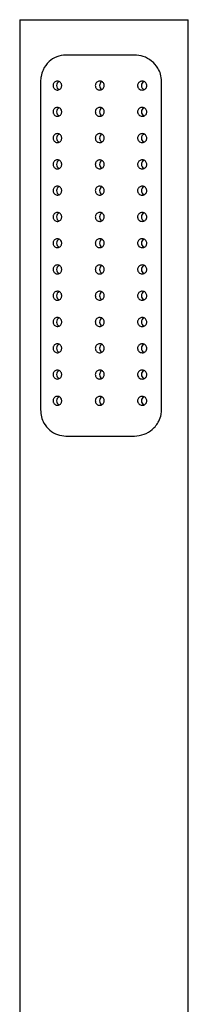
# Model space of a CAD drawing. Header units: millimetres. Extents: x 4076.03 to 4076.346, y 3232.017 to 3232.93.
# Tile 3 of 3: x 4076.08 to 4076.112, y 3232.743 to 3232.93. Entities that reach past the tile are written whole.
import ezdxf

# ---------------------------------------------------------------- set-up
doc = ezdxf.new("R2010")
doc.units = ezdxf.units.MM
doc.layers.add('SANINDUSA', color=3, linetype='Continuous')

msp = doc.modelspace()

# ---------------------------------------------------------------- linework, layer by layer
at = {"layer": 'SANINDUSA', "lineweight": -2}
for p, q in [((4076.080280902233, 3232.930200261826), (4076.112261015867, 3232.930200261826)), ((4076.112261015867, 3232.930200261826), (4076.112280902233, 3232.930200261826)), ((4076.102044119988, 3232.923474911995), (4076.089060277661, 3232.923474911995)), ((4076.084240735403, 3232.918474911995), (4076.084240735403, 3232.855952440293)), ((4076.107212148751, 3232.855952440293), (4076.107212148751, 3232.918474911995)), ((4076.089060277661, 3232.850952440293), (4076.102044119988, 3232.850952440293))]:
    msp.add_line(p, q, dxfattribs=at)
at = {"layer": 'SANINDUSA'}
for p, q in [((4076.080280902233, 3232.930200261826), (4076.080280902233, 3232.710200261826)), ((4076.112280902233, 3232.710200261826), (4076.112280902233, 3232.930200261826))]:
    msp.add_line(p, q, dxfattribs=at)
at = {"layer": 'SANINDUSA', "lineweight": -2}
for centre, radius, start, end in [((4076.088119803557, 3232.917663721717), 0.0008519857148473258, 114.3708749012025, 180.0173853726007), ((4076.088119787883, 3232.917663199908), 0.000851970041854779, 179.9822935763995, 246.5303799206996), ((4076.096282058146, 3232.917663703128), 0.0008520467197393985, 117.8990087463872, 180.0161341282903), ((4076.096282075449, 3232.917663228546), 0.0008520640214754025, 179.9842212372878, 241.0931843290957), ((4076.104225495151, 3232.91766372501), 0.0008519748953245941, 113.7485254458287, 180.0176070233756), ((4076.104225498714, 3232.91766320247), 0.0008519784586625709, 179.9824659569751, 246.046602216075), ((4076.088119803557, 3232.912663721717), 0.0008519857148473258, 114.3708749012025, 180.0173853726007), ((4076.088119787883, 3232.912663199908), 0.000851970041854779, 179.9822935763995, 246.5303799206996), ((4076.096282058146, 3232.912663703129), 0.0008520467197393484, 117.8990087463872, 180.0161341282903), ((4076.096282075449, 3232.912663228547), 0.0008520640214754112, 179.9842212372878, 241.0931843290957), ((4076.104225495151, 3232.91266372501), 0.0008519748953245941, 113.7485254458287, 180.0176070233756), ((4076.104225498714, 3232.91266320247), 0.000851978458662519, 179.9824659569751, 246.046602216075), ((4076.088119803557, 3232.907663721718), 0.0008519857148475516, 114.3708749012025, 180.0173853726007), ((4076.096282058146, 3232.907663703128), 0.0008520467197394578, 117.8990087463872, 180.0161341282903), ((4076.104225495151, 3232.90766372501), 0.0008519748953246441, 113.7485254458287, 180.0176070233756), ((4076.088119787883, 3232.907663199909), 0.0008519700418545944, 179.9822935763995, 246.5303799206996), ((4076.096282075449, 3232.907663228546), 0.0008520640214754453, 179.9842212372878, 241.0931843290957), ((4076.104225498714, 3232.907663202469), 0.0008519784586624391, 179.9824659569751, 246.046602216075), ((4076.088119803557, 3232.902663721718), 0.0008519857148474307, 114.3708749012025, 180.0173853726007), ((4076.088119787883, 3232.902663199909), 0.0008519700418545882, 179.9822935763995, 246.5303799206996), ((4076.096282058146, 3232.902663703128), 0.0008520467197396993, 117.8990087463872, 180.0161341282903), ((4076.096282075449, 3232.902663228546), 0.0008520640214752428, 179.9842212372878, 241.0931843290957), ((4076.104225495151, 3232.90266372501), 0.0008519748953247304, 113.7485254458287, 180.0176070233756), ((4076.104225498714, 3232.902663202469), 0.000851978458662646, 179.9824659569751, 246.046602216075), ((4076.088119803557, 3232.897663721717), 0.0008519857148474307, 114.3708749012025, 180.0173853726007), ((4076.088119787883, 3232.897663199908), 0.0008519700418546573, 179.9822935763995, 246.5303799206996), ((4076.096282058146, 3232.897663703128), 0.0008520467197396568, 117.8990087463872, 180.0161341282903), ((4076.096282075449, 3232.897663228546), 0.0008520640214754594, 179.9842212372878, 241.0931843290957), ((4076.104225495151, 3232.89766372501), 0.0008519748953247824, 113.7485254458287, 180.0176070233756), ((4076.104225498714, 3232.89766320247), 0.0008519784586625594, 179.9824659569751, 246.046602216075), ((4076.088119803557, 3232.892663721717), 0.0008519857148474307, 114.3708749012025, 180.0173853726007), ((4076.096282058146, 3232.892663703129), 0.0008520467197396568, 117.8990087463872, 180.0161341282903), ((4076.104225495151, 3232.89266372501), 0.0008519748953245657, 113.7485254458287, 180.0176070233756), ((4076.088119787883, 3232.892663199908), 0.0008519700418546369, 179.9822935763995, 246.5303799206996), ((4076.096282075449, 3232.892663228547), 0.0008520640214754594, 179.9842212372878, 241.0931843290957), ((4076.104225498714, 3232.89266320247), 0.0008519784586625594, 179.9824659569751, 246.046602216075), ((4076.088119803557, 3232.887663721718), 0.0008519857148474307, 114.3708749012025, 180.0173853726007), ((4076.088119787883, 3232.887663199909), 0.0008519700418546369, 179.9822935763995, 246.5303799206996), ((4076.096282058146, 3232.887663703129), 0.0008520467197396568, 117.8990087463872, 180.0161341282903), ((4076.096282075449, 3232.887663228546), 0.0008520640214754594, 179.9842212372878, 241.0931843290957), ((4076.104225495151, 3232.88766372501), 0.0008519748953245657, 113.7485254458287, 180.0176070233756), ((4076.104225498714, 3232.887663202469), 0.0008519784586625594, 179.9824659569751, 246.046602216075), ((4076.088119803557, 3232.882663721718), 0.0008519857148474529, 114.3708749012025, 180.0173853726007), ((4076.088119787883, 3232.882663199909), 0.0008519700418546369, 179.9822935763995, 246.5303799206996), ((4076.096282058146, 3232.882663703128), 0.0008520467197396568, 117.8990087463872, 180.0161341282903), ((4076.096282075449, 3232.882663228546), 0.0008520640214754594, 179.9842212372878, 241.0931843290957), ((4076.104225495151, 3232.88266372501), 0.0008519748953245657, 113.7485254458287, 180.0176070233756), ((4076.104225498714, 3232.882663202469), 0.0008519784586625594, 179.9824659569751, 246.046602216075), ((4076.088119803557, 3232.877663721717), 0.0008519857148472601, 114.3708749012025, 180.0173853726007), ((4076.096282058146, 3232.877663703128), 0.0008520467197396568, 117.8990087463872, 180.0161341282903), ((4076.104225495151, 3232.87766372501), 0.0008519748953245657, 113.7485254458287, 180.0176070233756), ((4076.088119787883, 3232.877663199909), 0.0008519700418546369, 179.9822935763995, 246.5303799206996), ((4076.096282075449, 3232.877663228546), 0.0008520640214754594, 179.9842212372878, 241.0931843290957), ((4076.104225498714, 3232.87766320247), 0.0008519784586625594, 179.9824659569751, 246.046602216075), ((4076.088119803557, 3232.872663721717), 0.0008519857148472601, 114.3708749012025, 180.0173853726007), ((4076.088119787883, 3232.872663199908), 0.0008519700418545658, 179.9822935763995, 246.5303799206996), ((4076.096282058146, 3232.872663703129), 0.0008520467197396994, 117.8990087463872, 180.0161341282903), ((4076.096282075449, 3232.872663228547), 0.0008520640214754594, 179.9842212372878, 241.0931843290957), ((4076.104225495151, 3232.87266372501), 0.0008519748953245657, 113.7485254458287, 180.0176070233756), ((4076.104225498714, 3232.87266320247), 0.0008519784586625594, 179.9824659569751, 246.046602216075), ((4076.088119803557, 3232.867663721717), 0.0008519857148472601, 114.3708749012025, 180.0173853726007), ((4076.088119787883, 3232.867663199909), 0.0008519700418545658, 179.9822935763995, 246.5303799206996), ((4076.096282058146, 3232.867663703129), 0.0008520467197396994, 117.8990087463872, 180.0161341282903), ((4076.096282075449, 3232.867663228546), 0.0008520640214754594, 179.9842212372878, 241.0931843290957), ((4076.104225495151, 3232.86766372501), 0.0008519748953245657, 113.7485254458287, 180.0176070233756), ((4076.104225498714, 3232.867663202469), 0.0008519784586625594, 179.9824659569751, 246.046602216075), ((4076.088119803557, 3232.862663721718), 0.0008519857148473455, 114.3708749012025, 180.0173853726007), ((4076.096282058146, 3232.862663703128), 0.0008520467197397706, 117.8990087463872, 180.0161341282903), ((4076.104225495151, 3232.86266372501), 0.0008519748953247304, 113.7485254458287, 180.0176070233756), ((4076.088119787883, 3232.862663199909), 0.0008519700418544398, 179.9822935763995, 246.5303799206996), ((4076.096282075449, 3232.862663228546), 0.0008520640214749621, 179.9842212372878, 241.0931843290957), ((4076.104225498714, 3232.862663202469), 0.0008519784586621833, 179.9824659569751, 246.046602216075), ((4076.088119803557, 3232.857663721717), 0.0008519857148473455, 114.3708749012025, 180.0173853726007), ((4076.088119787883, 3232.857663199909), 0.0008519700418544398, 179.9822935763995, 246.5303799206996), ((4076.096282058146, 3232.857663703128), 0.000852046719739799, 117.8990087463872, 180.0161341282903), ((4076.096282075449, 3232.857663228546), 0.0008520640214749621, 179.9842212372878, 241.0931843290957), ((4076.104225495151, 3232.85766372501), 0.0008519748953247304, 113.7485254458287, 180.0176070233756), ((4076.104225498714, 3232.85766320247), 0.0008519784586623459, 179.9824659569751, 246.046602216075)]:
    msp.add_arc(centre, radius, start, end, dxfattribs=at)
for points, knots in [([(4076.089060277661, 3232.923474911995), (4076.088456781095, 3232.923405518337), (4076.087251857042, 3232.923266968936), (4076.085739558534, 3232.922262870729), (4076.084753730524, 3232.920933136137), (4076.084297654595, 3232.919545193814), (4076.084257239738, 3232.918785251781), (4076.084240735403, 3232.918474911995)], [0, 0, 0, 0, 0.2386632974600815, 0.476508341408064, 0.7367871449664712, 0.8925109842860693, 1, 1, 1, 1]), ([(4076.107212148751, 3232.918474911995), (4076.107172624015, 3232.91893206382), (4076.107093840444, 3232.919843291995), (4076.106449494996, 3232.921212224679), (4076.105366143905, 3232.922415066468), (4076.103820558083, 3232.92329870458), (4076.102617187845, 3232.923418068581), (4076.102044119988, 3232.923474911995)], [0, 0, 0, 0, 0.1579801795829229, 0.314897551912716, 0.547356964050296, 0.7844427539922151, 1, 1, 1, 1]), ([(4076.08660929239, 3232.917663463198), (4076.086616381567, 3232.917747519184), (4076.08663053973, 3232.917915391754), (4076.086738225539, 3232.918141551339), (4076.08690227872, 3232.918333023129), (4076.087134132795, 3232.918475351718), (4076.087426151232, 3232.918535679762), (4076.087742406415, 3232.91847775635), (4076.088019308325, 3232.918294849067), (4076.088200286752, 3232.918028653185), (4076.088271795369, 3232.917740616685), (4076.088251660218, 3232.917468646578), (4076.088157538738, 3232.917226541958), (4076.087997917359, 3232.917023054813), (4076.087777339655, 3232.916872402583), (4076.087504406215, 3232.916797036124), (4076.08720211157, 3232.916824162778), (4076.086929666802, 3232.916964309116), (4076.086736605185, 3232.917183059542), (4076.086627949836, 3232.917422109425), (4076.086615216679, 3232.917586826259), (4076.08660929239, 3232.917663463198)], [0, 0, 0, 0, 0.04346136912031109, 0.0867989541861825, 0.133176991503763, 0.1873151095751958, 0.2496386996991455, 0.3166235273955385, 0.3813919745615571, 0.4386625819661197, 0.4882924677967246, 0.5334479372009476, 0.5776564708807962, 0.6238306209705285, 0.6743423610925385, 0.7309531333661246, 0.7940692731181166, 0.8611121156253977, 0.9147620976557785, 0.9603418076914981, 1, 1, 1, 1]), ([(4076.094633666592, 3232.917663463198), (4076.094643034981, 3232.917759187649), (4076.094661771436, 3232.917950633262), (4076.094807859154, 3232.918205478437), (4076.095023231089, 3232.918399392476), (4076.095292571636, 3232.918510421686), (4076.095583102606, 3232.918525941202), (4076.095862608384, 3232.918444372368), (4076.09609960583, 3232.91827495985), (4076.096267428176, 3232.918036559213), (4076.096346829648, 3232.917756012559), (4076.096328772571, 3232.917465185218), (4076.096215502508, 3232.91719682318), (4076.096019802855, 3232.916980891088), (4076.095763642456, 3232.916841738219), (4076.0954760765, 3232.916795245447), (4076.095189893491, 3232.916846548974), (4076.094936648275, 3232.91698976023), (4076.094746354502, 3232.917208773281), (4076.094647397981, 3232.91744667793), (4076.09463750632, 3232.917602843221), (4076.094633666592, 3232.917663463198)], [0, 0, 0, 0, 0.05363685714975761, 0.1072718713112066, 0.1609547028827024, 0.2146687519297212, 0.268330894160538, 0.3219391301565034, 0.3755753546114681, 0.429277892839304, 0.4829817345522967, 0.5366195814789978, 0.5902272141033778, 0.6438874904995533, 0.6976011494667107, 0.7512856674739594, 0.8049041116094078, 0.8585225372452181, 0.9122069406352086, 0.9659206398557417, 1, 1, 1, 1]), ([(4076.102658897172, 3232.917663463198), (4076.102667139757, 3232.917751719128), (4076.102683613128, 3232.917928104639), (4076.102810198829, 3232.918164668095), (4076.102998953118, 3232.918356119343), (4076.103251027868, 3232.918486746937), (4076.103552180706, 3232.918533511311), (4076.103872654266, 3232.918471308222), (4076.104143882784, 3232.918299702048), (4076.104330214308, 3232.918053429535), (4076.104416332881, 3232.917784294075), (4076.104408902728, 3232.917516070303), (4076.104328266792, 3232.917279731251), (4076.104182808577, 3232.917073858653), (4076.103967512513, 3232.916906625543), (4076.103683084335, 3232.916805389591), (4076.103354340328, 3232.916807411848), (4076.103036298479, 3232.916935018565), (4076.102797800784, 3232.917168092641), (4076.102675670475, 3232.917429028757), (4076.102663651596, 3232.917597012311), (4076.102658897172, 3232.917663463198)], [0, 0, 0, 0, 0.0458718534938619, 0.09167803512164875, 0.1392458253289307, 0.1915036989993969, 0.2497988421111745, 0.3138342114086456, 0.3800163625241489, 0.4306952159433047, 0.4816393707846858, 0.5260206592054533, 0.5677814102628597, 0.6121727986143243, 0.6627871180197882, 0.7213174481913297, 0.7861992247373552, 0.8519793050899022, 0.9124753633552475, 0.9653770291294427, 1, 1, 1, 1]), ([(4076.08660929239, 3232.912663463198), (4076.086616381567, 3232.912747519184), (4076.08663053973, 3232.912915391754), (4076.086738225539, 3232.91314155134), (4076.08690227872, 3232.913333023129), (4076.087134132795, 3232.913475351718), (4076.087426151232, 3232.913535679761), (4076.087742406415, 3232.91347775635), (4076.088019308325, 3232.913294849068), (4076.088200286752, 3232.913028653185), (4076.088271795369, 3232.912740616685), (4076.088251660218, 3232.912468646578), (4076.088157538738, 3232.912226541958), (4076.087997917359, 3232.912023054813), (4076.087777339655, 3232.911872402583), (4076.087504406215, 3232.911797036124), (4076.08720211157, 3232.911824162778), (4076.086929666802, 3232.911964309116), (4076.086736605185, 3232.912183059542), (4076.086627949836, 3232.912422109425), (4076.086615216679, 3232.912586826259), (4076.08660929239, 3232.912663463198)], [0, 0, 0, 0, 0.04346136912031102, 0.08679895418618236, 0.1331769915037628, 0.1873151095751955, 0.249638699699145, 0.316623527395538, 0.3813919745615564, 0.438662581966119, 0.4882924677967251, 0.5334479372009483, 0.5776564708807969, 0.6238306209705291, 0.674342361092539, 0.730953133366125, 0.7940692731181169, 0.8611121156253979, 0.9147620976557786, 0.9603418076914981, 1, 1, 1, 1]), ([(4076.094633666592, 3232.912663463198), (4076.094643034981, 3232.912759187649), (4076.094661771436, 3232.912950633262), (4076.094807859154, 3232.913205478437), (4076.095023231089, 3232.913399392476), (4076.095292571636, 3232.913510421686), (4076.095583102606, 3232.913525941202), (4076.095862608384, 3232.913444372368), (4076.09609960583, 3232.913274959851), (4076.096267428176, 3232.913036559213), (4076.096346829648, 3232.912756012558), (4076.096328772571, 3232.912465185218), (4076.096215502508, 3232.91219682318), (4076.096019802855, 3232.911980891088), (4076.095763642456, 3232.911841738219), (4076.0954760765, 3232.911795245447), (4076.095189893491, 3232.911846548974), (4076.094936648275, 3232.91198976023), (4076.094746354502, 3232.912208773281), (4076.094647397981, 3232.91244667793), (4076.09463750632, 3232.912602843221), (4076.094633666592, 3232.912663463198)], [0, 0, 0, 0, 0.05363685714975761, 0.1072718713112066, 0.1609547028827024, 0.2146687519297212, 0.268330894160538, 0.3219391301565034, 0.3755753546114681, 0.429277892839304, 0.4829817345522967, 0.5366195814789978, 0.5902272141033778, 0.6438874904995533, 0.6976011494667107, 0.7512856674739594, 0.8049041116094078, 0.8585225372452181, 0.9122069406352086, 0.9659206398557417, 1, 1, 1, 1]), ([(4076.102658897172, 3232.912663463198), (4076.102667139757, 3232.912751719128), (4076.102683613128, 3232.912928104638), (4076.102810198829, 3232.913164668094), (4076.102998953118, 3232.913356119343), (4076.103251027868, 3232.913486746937), (4076.103552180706, 3232.913533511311), (4076.103872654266, 3232.913471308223), (4076.104143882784, 3232.913299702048), (4076.104330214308, 3232.913053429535), (4076.104416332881, 3232.912784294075), (4076.104408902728, 3232.912516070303), (4076.104328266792, 3232.912279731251), (4076.104182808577, 3232.912073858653), (4076.103967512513, 3232.911906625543), (4076.103683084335, 3232.911805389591), (4076.103354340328, 3232.911807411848), (4076.103036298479, 3232.911935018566), (4076.102797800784, 3232.912168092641), (4076.102675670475, 3232.912429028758), (4076.102663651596, 3232.912597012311), (4076.102658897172, 3232.912663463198)], [0, 0, 0, 0, 0.0458718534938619, 0.09167803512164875, 0.1392458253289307, 0.1915036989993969, 0.2497988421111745, 0.3138342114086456, 0.3800163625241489, 0.4306952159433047, 0.4816393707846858, 0.5260206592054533, 0.5677814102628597, 0.6121727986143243, 0.6627871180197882, 0.7213174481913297, 0.7861992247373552, 0.8519793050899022, 0.9124753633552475, 0.9653770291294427, 1, 1, 1, 1]), ([(4076.08660929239, 3232.907663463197), (4076.086616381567, 3232.907747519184), (4076.08663053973, 3232.907915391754), (4076.086738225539, 3232.90814155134), (4076.08690227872, 3232.908333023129), (4076.087134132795, 3232.908475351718), (4076.087426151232, 3232.908535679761), (4076.087742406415, 3232.90847775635), (4076.088019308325, 3232.908294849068), (4076.088200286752, 3232.908028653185), (4076.088271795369, 3232.907740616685), (4076.088251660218, 3232.907468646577), (4076.088157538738, 3232.907226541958), (4076.087997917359, 3232.907023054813), (4076.087777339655, 3232.906872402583), (4076.087504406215, 3232.906797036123), (4076.08720211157, 3232.906824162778), (4076.086929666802, 3232.906964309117), (4076.086736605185, 3232.907183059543), (4076.086627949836, 3232.907422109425), (4076.086615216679, 3232.907586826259), (4076.08660929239, 3232.907663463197)], [0, 0, 0, 0, 0.04346136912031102, 0.08679895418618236, 0.1331769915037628, 0.1873151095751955, 0.249638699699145, 0.316623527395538, 0.3813919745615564, 0.438662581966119, 0.4882924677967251, 0.5334479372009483, 0.5776564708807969, 0.6238306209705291, 0.674342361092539, 0.730953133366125, 0.7940692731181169, 0.8611121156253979, 0.9147620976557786, 0.9603418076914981, 1, 1, 1, 1]), ([(4076.094633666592, 3232.907663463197), (4076.094643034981, 3232.907759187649), (4076.094661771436, 3232.907950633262), (4076.094807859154, 3232.908205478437), (4076.095023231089, 3232.908399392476), (4076.095292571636, 3232.908510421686), (4076.095583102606, 3232.908525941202), (4076.095862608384, 3232.908444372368), (4076.09609960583, 3232.908274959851), (4076.096267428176, 3232.908036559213), (4076.096346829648, 3232.907756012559), (4076.096328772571, 3232.907465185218), (4076.096215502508, 3232.90719682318), (4076.096019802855, 3232.906980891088), (4076.095763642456, 3232.90684173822), (4076.0954760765, 3232.906795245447), (4076.095189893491, 3232.906846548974), (4076.094936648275, 3232.90698976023), (4076.094746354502, 3232.907208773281), (4076.094647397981, 3232.90744667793), (4076.09463750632, 3232.907602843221), (4076.094633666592, 3232.907663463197)], [0, 0, 0, 0, 0.05363685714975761, 0.1072718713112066, 0.1609547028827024, 0.2146687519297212, 0.268330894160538, 0.3219391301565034, 0.3755753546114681, 0.429277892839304, 0.4829817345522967, 0.5366195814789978, 0.5902272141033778, 0.6438874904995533, 0.6976011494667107, 0.7512856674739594, 0.8049041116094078, 0.8585225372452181, 0.9122069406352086, 0.9659206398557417, 1, 1, 1, 1]), ([(4076.102658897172, 3232.907663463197), (4076.102667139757, 3232.907751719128), (4076.102683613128, 3232.907928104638), (4076.102810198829, 3232.908164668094), (4076.102998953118, 3232.908356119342), (4076.103251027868, 3232.908486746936), (4076.103552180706, 3232.908533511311), (4076.103872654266, 3232.908471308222), (4076.104143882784, 3232.908299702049), (4076.104330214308, 3232.908053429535), (4076.104416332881, 3232.907784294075), (4076.104408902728, 3232.907516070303), (4076.104328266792, 3232.907279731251), (4076.104182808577, 3232.907073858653), (4076.103967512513, 3232.906906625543), (4076.103683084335, 3232.906805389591), (4076.103354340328, 3232.906807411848), (4076.103036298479, 3232.906935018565), (4076.102797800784, 3232.90716809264), (4076.102675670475, 3232.907429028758), (4076.102663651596, 3232.907597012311), (4076.102658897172, 3232.907663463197)], [0, 0, 0, 0, 0.04587185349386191, 0.0916780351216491, 0.1392458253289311, 0.1915036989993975, 0.2497988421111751, 0.3138342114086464, 0.3800163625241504, 0.4306952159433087, 0.4816393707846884, 0.5260206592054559, 0.567781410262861, 0.6121727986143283, 0.6627871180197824, 0.721317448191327, 0.7861992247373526, 0.8519793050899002, 0.9124753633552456, 0.9653770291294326, 1, 1, 1, 1]), ([(4076.08660929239, 3232.902663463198), (4076.086616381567, 3232.902747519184), (4076.08663053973, 3232.902915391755), (4076.086738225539, 3232.90314155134), (4076.08690227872, 3232.903333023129), (4076.087134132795, 3232.903475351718), (4076.087426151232, 3232.903535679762), (4076.087742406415, 3232.90347775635), (4076.088019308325, 3232.903294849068), (4076.088200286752, 3232.903028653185), (4076.088271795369, 3232.902740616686), (4076.088251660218, 3232.902468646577), (4076.088157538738, 3232.902226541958), (4076.087997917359, 3232.902023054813), (4076.087777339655, 3232.901872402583), (4076.087504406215, 3232.901797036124), (4076.08720211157, 3232.901824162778), (4076.086929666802, 3232.901964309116), (4076.086736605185, 3232.902183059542), (4076.086627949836, 3232.902422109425), (4076.086615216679, 3232.902586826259), (4076.08660929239, 3232.902663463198)], [0, 0, 0, 0, 0.04346136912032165, 0.08679895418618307, 0.1331769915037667, 0.1873151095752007, 0.2496386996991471, 0.3166235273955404, 0.3813919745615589, 0.4386625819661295, 0.488292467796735, 0.5334479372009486, 0.5776564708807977, 0.6238306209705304, 0.6743423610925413, 0.7309531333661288, 0.7940692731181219, 0.8611121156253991, 0.9147620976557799, 0.9603418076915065, 1, 1, 1, 1]), ([(4076.094633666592, 3232.902663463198), (4076.094643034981, 3232.902759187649), (4076.094661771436, 3232.902950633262), (4076.094807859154, 3232.903205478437), (4076.095023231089, 3232.903399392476), (4076.095292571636, 3232.903510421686), (4076.095583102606, 3232.903525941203), (4076.095862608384, 3232.903444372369), (4076.09609960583, 3232.90327495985), (4076.096267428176, 3232.903036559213), (4076.096346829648, 3232.902756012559), (4076.096328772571, 3232.902465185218), (4076.096215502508, 3232.90219682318), (4076.096019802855, 3232.901980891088), (4076.095763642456, 3232.901841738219), (4076.0954760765, 3232.901795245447), (4076.095189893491, 3232.901846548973), (4076.094936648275, 3232.90198976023), (4076.094746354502, 3232.902208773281), (4076.094647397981, 3232.90244667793), (4076.09463750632, 3232.902602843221), (4076.094633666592, 3232.902663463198)], [0, 0, 0, 0, 0.05363685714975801, 0.1072718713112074, 0.1609547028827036, 0.2146687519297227, 0.26833089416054, 0.3219391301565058, 0.3755753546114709, 0.4292778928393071, 0.4829817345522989, 0.536619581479, 0.5902272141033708, 0.6438874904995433, 0.6976011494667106, 0.7512856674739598, 0.8049041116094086, 0.8585225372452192, 0.9122069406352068, 0.965920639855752, 1, 1, 1, 1]), ([(4076.102658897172, 3232.902663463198), (4076.102667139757, 3232.902751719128), (4076.102683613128, 3232.902928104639), (4076.102810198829, 3232.903164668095), (4076.102998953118, 3232.903356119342), (4076.103251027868, 3232.903486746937), (4076.103552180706, 3232.903533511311), (4076.103872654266, 3232.903471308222), (4076.104143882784, 3232.903299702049), (4076.104330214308, 3232.903053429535), (4076.104416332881, 3232.902784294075), (4076.104408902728, 3232.902516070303), (4076.104328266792, 3232.902279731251), (4076.104182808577, 3232.902073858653), (4076.103967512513, 3232.901906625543), (4076.103683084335, 3232.901805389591), (4076.103354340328, 3232.901807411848), (4076.103036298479, 3232.901935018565), (4076.102797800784, 3232.902168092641), (4076.102675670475, 3232.902429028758), (4076.102663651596, 3232.902597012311), (4076.102658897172, 3232.902663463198)], [0, 0, 0, 0, 0.04587185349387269, 0.09167803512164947, 0.1392458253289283, 0.1915036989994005, 0.249798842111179, 0.3138342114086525, 0.3800163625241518, 0.4306952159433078, 0.481639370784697, 0.5260206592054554, 0.5677814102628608, 0.6121727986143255, 0.6627871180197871, 0.721317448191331, 0.7861992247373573, 0.8519793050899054, 0.9124753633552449, 0.965377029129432, 1, 1, 1, 1]), ([(4076.08660929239, 3232.897663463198), (4076.086616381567, 3232.897747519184), (4076.08663053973, 3232.897915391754), (4076.086738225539, 3232.898141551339), (4076.08690227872, 3232.898333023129), (4076.087134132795, 3232.898475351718), (4076.087426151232, 3232.898535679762), (4076.087742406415, 3232.89847775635), (4076.088019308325, 3232.898294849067), (4076.088200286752, 3232.898028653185), (4076.088271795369, 3232.897740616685), (4076.088251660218, 3232.897468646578), (4076.088157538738, 3232.897226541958), (4076.087997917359, 3232.897023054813), (4076.087777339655, 3232.896872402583), (4076.087504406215, 3232.896797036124), (4076.08720211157, 3232.896824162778), (4076.086929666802, 3232.896964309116), (4076.086736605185, 3232.897183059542), (4076.086627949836, 3232.897422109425), (4076.086615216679, 3232.897586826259), (4076.08660929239, 3232.897663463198)], [0, 0, 0, 0, 0.04346136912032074, 0.08679895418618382, 0.1331769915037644, 0.1873151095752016, 0.2496386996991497, 0.3166235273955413, 0.38139197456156, 0.4386625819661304, 0.4882924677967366, 0.5334479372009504, 0.5776564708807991, 0.6238306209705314, 0.6743423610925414, 0.7309531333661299, 0.7940692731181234, 0.8611121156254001, 0.9147620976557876, 0.9603418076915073, 1, 1, 1, 1]), ([(4076.094633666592, 3232.897663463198), (4076.094643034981, 3232.897759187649), (4076.094661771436, 3232.897950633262), (4076.094807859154, 3232.898205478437), (4076.095023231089, 3232.898399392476), (4076.095292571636, 3232.898510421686), (4076.095583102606, 3232.898525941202), (4076.095862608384, 3232.898444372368), (4076.09609960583, 3232.89827495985), (4076.096267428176, 3232.898036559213), (4076.096346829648, 3232.897756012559), (4076.096328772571, 3232.897465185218), (4076.096215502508, 3232.897196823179), (4076.096019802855, 3232.896980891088), (4076.095763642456, 3232.896841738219), (4076.0954760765, 3232.896795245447), (4076.095189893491, 3232.896846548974), (4076.094936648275, 3232.89698976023), (4076.094746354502, 3232.897208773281), (4076.094647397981, 3232.89744667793), (4076.09463750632, 3232.897602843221), (4076.094633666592, 3232.897663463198)], [0, 0, 0, 0, 0.05363685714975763, 0.1072718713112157, 0.1609547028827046, 0.2146687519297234, 0.2683308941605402, 0.3219391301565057, 0.3755753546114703, 0.4292778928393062, 0.482981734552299, 0.5366195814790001, 0.5902272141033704, 0.6438874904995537, 0.6976011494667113, 0.75128566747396, 0.8049041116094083, 0.8585225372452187, 0.9122069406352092, 0.9659206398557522, 0.9999999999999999, 0.9999999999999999, 0.9999999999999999, 0.9999999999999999]), ([(4076.102658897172, 3232.897663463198), (4076.102667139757, 3232.897751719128), (4076.102683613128, 3232.897928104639), (4076.102810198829, 3232.898164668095), (4076.102998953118, 3232.898356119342), (4076.103251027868, 3232.898486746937), (4076.103552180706, 3232.898533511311), (4076.103872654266, 3232.898471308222), (4076.104143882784, 3232.898299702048), (4076.104330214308, 3232.898053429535), (4076.104416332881, 3232.897784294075), (4076.104408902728, 3232.897516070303), (4076.104328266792, 3232.897279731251), (4076.104182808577, 3232.897073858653), (4076.103967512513, 3232.896906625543), (4076.103683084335, 3232.896805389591), (4076.103354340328, 3232.896807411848), (4076.103036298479, 3232.896935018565), (4076.102797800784, 3232.897168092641), (4076.102675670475, 3232.897429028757), (4076.102663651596, 3232.897597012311), (4076.102658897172, 3232.897663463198)], [0, 0, 0, 0, 0.04587185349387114, 0.09167803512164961, 0.1392458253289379, 0.1915036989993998, 0.2497988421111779, 0.3138342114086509, 0.3800163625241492, 0.4306952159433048, 0.4816393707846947, 0.5260206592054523, 0.567781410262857, 0.6121727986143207, 0.6627871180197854, 0.7213174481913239, 0.7861992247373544, 0.851979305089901, 0.9124753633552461, 0.9653770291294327, 1, 1, 1, 1]), ([(4076.08660929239, 3232.892663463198), (4076.086616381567, 3232.892747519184), (4076.08663053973, 3232.892915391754), (4076.086738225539, 3232.89314155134), (4076.08690227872, 3232.893333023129), (4076.087134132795, 3232.893475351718), (4076.087426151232, 3232.893535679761), (4076.087742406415, 3232.89347775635), (4076.088019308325, 3232.893294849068), (4076.088200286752, 3232.893028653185), (4076.088271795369, 3232.892740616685), (4076.088251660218, 3232.892468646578), (4076.088157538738, 3232.892226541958), (4076.087997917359, 3232.892023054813), (4076.087777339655, 3232.891872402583), (4076.087504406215, 3232.891797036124), (4076.08720211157, 3232.891824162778), (4076.086929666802, 3232.891964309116), (4076.086736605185, 3232.892183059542), (4076.086627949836, 3232.892422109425), (4076.086615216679, 3232.892586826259), (4076.08660929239, 3232.892663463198)], [0, 0, 0, 0, 0.04346136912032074, 0.08679895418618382, 0.1331769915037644, 0.1873151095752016, 0.2496386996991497, 0.3166235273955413, 0.38139197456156, 0.4386625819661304, 0.4882924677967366, 0.5334479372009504, 0.5776564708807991, 0.6238306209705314, 0.6743423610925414, 0.7309531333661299, 0.7940692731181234, 0.8611121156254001, 0.9147620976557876, 0.9603418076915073, 1, 1, 1, 1]), ([(4076.094633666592, 3232.892663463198), (4076.094643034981, 3232.892759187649), (4076.094661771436, 3232.892950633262), (4076.094807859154, 3232.893205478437), (4076.095023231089, 3232.893399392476), (4076.095292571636, 3232.893510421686), (4076.095583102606, 3232.893525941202), (4076.095862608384, 3232.893444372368), (4076.09609960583, 3232.89327495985), (4076.096267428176, 3232.893036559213), (4076.096346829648, 3232.892756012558), (4076.096328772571, 3232.892465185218), (4076.096215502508, 3232.89219682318), (4076.096019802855, 3232.891980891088), (4076.095763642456, 3232.891841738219), (4076.0954760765, 3232.891795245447), (4076.095189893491, 3232.891846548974), (4076.094936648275, 3232.89198976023), (4076.094746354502, 3232.892208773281), (4076.094647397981, 3232.89244667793), (4076.09463750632, 3232.892602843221), (4076.094633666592, 3232.892663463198)], [0, 0, 0, 0, 0.05363685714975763, 0.1072718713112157, 0.1609547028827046, 0.2146687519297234, 0.2683308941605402, 0.3219391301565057, 0.3755753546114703, 0.4292778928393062, 0.482981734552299, 0.5366195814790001, 0.5902272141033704, 0.6438874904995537, 0.6976011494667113, 0.75128566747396, 0.8049041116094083, 0.8585225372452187, 0.9122069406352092, 0.9659206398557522, 0.9999999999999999, 0.9999999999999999, 0.9999999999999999, 0.9999999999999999]), ([(4076.102658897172, 3232.892663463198), (4076.102667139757, 3232.892751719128), (4076.102683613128, 3232.892928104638), (4076.102810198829, 3232.893164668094), (4076.102998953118, 3232.893356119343), (4076.103251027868, 3232.893486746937), (4076.103552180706, 3232.893533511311), (4076.103872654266, 3232.893471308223), (4076.104143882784, 3232.893299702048), (4076.104330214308, 3232.893053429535), (4076.104416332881, 3232.892784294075), (4076.104408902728, 3232.892516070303), (4076.104328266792, 3232.892279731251), (4076.104182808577, 3232.892073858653), (4076.103967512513, 3232.891906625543), (4076.103683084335, 3232.891805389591), (4076.103354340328, 3232.891807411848), (4076.103036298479, 3232.891935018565), (4076.102797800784, 3232.892168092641), (4076.102675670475, 3232.892429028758), (4076.102663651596, 3232.892597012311), (4076.102658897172, 3232.892663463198)], [0, 0, 0, 0, 0.0458718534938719, 0.09167803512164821, 0.1392458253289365, 0.1915036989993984, 0.2497988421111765, 0.3138342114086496, 0.3800163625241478, 0.4306952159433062, 0.4816393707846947, 0.5260206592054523, 0.567781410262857, 0.6121727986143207, 0.6627871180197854, 0.7213174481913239, 0.7861992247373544, 0.851979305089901, 0.9124753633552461, 0.9653770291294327, 1, 1, 1, 1]), ([(4076.08660929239, 3232.887663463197), (4076.086616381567, 3232.887747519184), (4076.08663053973, 3232.887915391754), (4076.086738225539, 3232.88814155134), (4076.08690227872, 3232.888333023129), (4076.087134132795, 3232.888475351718), (4076.087426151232, 3232.888535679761), (4076.087742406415, 3232.88847775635), (4076.088019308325, 3232.888294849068), (4076.088200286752, 3232.888028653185), (4076.088271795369, 3232.887740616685), (4076.088251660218, 3232.887468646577), (4076.088157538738, 3232.887226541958), (4076.087997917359, 3232.887023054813), (4076.087777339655, 3232.886872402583), (4076.087504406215, 3232.886797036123), (4076.08720211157, 3232.886824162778), (4076.086929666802, 3232.886964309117), (4076.086736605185, 3232.887183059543), (4076.086627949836, 3232.887422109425), (4076.086615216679, 3232.887586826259), (4076.08660929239, 3232.887663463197)], [0, 0, 0, 0, 0.04346136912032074, 0.08679895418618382, 0.1331769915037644, 0.1873151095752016, 0.2496386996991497, 0.3166235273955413, 0.38139197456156, 0.4386625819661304, 0.4882924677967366, 0.5334479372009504, 0.5776564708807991, 0.6238306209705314, 0.6743423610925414, 0.7309531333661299, 0.7940692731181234, 0.8611121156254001, 0.9147620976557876, 0.9603418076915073, 1, 1, 1, 1]), ([(4076.094633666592, 3232.887663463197), (4076.094643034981, 3232.887759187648), (4076.094661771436, 3232.887950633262), (4076.094807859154, 3232.888205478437), (4076.095023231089, 3232.888399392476), (4076.095292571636, 3232.888510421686), (4076.095583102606, 3232.888525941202), (4076.095862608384, 3232.888444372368), (4076.09609960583, 3232.888274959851), (4076.096267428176, 3232.888036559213), (4076.096346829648, 3232.887756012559), (4076.096328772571, 3232.887465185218), (4076.096215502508, 3232.88719682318), (4076.096019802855, 3232.886980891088), (4076.095763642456, 3232.88684173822), (4076.0954760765, 3232.886795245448), (4076.095189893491, 3232.886846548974), (4076.094936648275, 3232.88698976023), (4076.094746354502, 3232.887208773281), (4076.094647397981, 3232.88744667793), (4076.09463750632, 3232.887602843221), (4076.094633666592, 3232.887663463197)], [0, 0, 0, 0, 0.05363685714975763, 0.1072718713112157, 0.1609547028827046, 0.2146687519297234, 0.2683308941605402, 0.3219391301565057, 0.3755753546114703, 0.4292778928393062, 0.482981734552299, 0.5366195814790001, 0.5902272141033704, 0.6438874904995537, 0.6976011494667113, 0.75128566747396, 0.8049041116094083, 0.8585225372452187, 0.9122069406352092, 0.9659206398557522, 0.9999999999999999, 0.9999999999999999, 0.9999999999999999, 0.9999999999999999]), ([(4076.102658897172, 3232.887663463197), (4076.102667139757, 3232.887751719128), (4076.102683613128, 3232.887928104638), (4076.102810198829, 3232.888164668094), (4076.102998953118, 3232.888356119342), (4076.103251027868, 3232.888486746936), (4076.103552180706, 3232.888533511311), (4076.103872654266, 3232.888471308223), (4076.104143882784, 3232.888299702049), (4076.104330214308, 3232.888053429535), (4076.104416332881, 3232.887784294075), (4076.104408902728, 3232.887516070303), (4076.104328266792, 3232.887279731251), (4076.104182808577, 3232.887073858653), (4076.103967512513, 3232.886906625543), (4076.103683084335, 3232.886805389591), (4076.103354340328, 3232.886807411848), (4076.103036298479, 3232.886935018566), (4076.102797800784, 3232.88716809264), (4076.102675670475, 3232.887429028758), (4076.102663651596, 3232.887597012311), (4076.102658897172, 3232.887663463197)], [0, 0, 0, 0, 0.04587185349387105, 0.09167803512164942, 0.1392458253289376, 0.1915036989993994, 0.2497988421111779, 0.3138342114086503, 0.3800163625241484, 0.4306952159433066, 0.4816393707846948, 0.5260206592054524, 0.567781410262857, 0.6121727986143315, 0.6627871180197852, 0.7213174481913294, 0.7861992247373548, 0.8519793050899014, 0.9124753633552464, 0.9653770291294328, 1, 1, 1, 1]), ([(4076.08660929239, 3232.882663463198), (4076.086616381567, 3232.882747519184), (4076.08663053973, 3232.882915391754), (4076.086738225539, 3232.88314155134), (4076.08690227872, 3232.883333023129), (4076.087134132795, 3232.883475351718), (4076.087426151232, 3232.883535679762), (4076.087742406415, 3232.88347775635), (4076.088019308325, 3232.883294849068), (4076.088200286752, 3232.883028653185), (4076.088271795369, 3232.882740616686), (4076.088251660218, 3232.882468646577), (4076.088157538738, 3232.882226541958), (4076.087997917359, 3232.882023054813), (4076.087777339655, 3232.881872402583), (4076.087504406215, 3232.881797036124), (4076.08720211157, 3232.881824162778), (4076.086929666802, 3232.881964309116), (4076.086736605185, 3232.882183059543), (4076.086627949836, 3232.882422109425), (4076.086615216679, 3232.882586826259), (4076.08660929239, 3232.882663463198)], [0, 0, 0, 0, 0.04346136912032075, 0.08679895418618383, 0.1331769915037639, 0.1873151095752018, 0.2496386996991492, 0.3166235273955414, 0.3813919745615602, 0.4386625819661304, 0.4882924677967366, 0.5334479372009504, 0.5776564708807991, 0.6238306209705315, 0.6743423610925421, 0.7309531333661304, 0.7940692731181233, 0.8611121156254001, 0.9147620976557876, 0.9603418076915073, 1, 1, 1, 1]), ([(4076.094633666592, 3232.882663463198), (4076.094643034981, 3232.882759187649), (4076.094661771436, 3232.882950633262), (4076.094807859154, 3232.883205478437), (4076.095023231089, 3232.883399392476), (4076.095292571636, 3232.883510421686), (4076.095583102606, 3232.883525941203), (4076.095862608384, 3232.883444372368), (4076.09609960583, 3232.88327495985), (4076.096267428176, 3232.883036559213), (4076.096346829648, 3232.882756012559), (4076.096328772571, 3232.882465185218), (4076.096215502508, 3232.88219682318), (4076.096019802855, 3232.881980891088), (4076.095763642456, 3232.881841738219), (4076.0954760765, 3232.881795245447), (4076.095189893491, 3232.881846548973), (4076.094936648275, 3232.88198976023), (4076.094746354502, 3232.882208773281), (4076.094647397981, 3232.88244667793), (4076.09463750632, 3232.882602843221), (4076.094633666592, 3232.882663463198)], [0, 0, 0, 0, 0.05363685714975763, 0.1072718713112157, 0.1609547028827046, 0.2146687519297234, 0.2683308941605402, 0.3219391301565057, 0.3755753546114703, 0.4292778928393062, 0.482981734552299, 0.5366195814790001, 0.5902272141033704, 0.6438874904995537, 0.6976011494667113, 0.75128566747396, 0.8049041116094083, 0.8585225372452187, 0.9122069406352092, 0.9659206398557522, 0.9999999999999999, 0.9999999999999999, 0.9999999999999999, 0.9999999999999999]), ([(4076.102658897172, 3232.882663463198), (4076.102667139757, 3232.882751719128), (4076.102683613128, 3232.882928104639), (4076.102810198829, 3232.883164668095), (4076.102998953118, 3232.883356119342), (4076.103251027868, 3232.883486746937), (4076.103552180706, 3232.883533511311), (4076.103872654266, 3232.883471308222), (4076.104143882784, 3232.883299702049), (4076.104330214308, 3232.883053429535), (4076.104416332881, 3232.882784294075), (4076.104408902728, 3232.882516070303), (4076.104328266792, 3232.882279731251), (4076.104182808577, 3232.882073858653), (4076.103967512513, 3232.881906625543), (4076.103683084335, 3232.881805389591), (4076.103354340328, 3232.881807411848), (4076.103036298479, 3232.881935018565), (4076.102797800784, 3232.88216809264), (4076.102675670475, 3232.882429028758), (4076.102663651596, 3232.882597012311), (4076.102658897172, 3232.882663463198)], [0, 0, 0, 0, 0.0458718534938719, 0.09167803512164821, 0.1392458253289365, 0.1915036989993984, 0.2497988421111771, 0.3138342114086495, 0.3800163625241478, 0.4306952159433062, 0.4816393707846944, 0.526020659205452, 0.5677814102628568, 0.6121727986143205, 0.6627871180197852, 0.7213174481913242, 0.7861992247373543, 0.8519793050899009, 0.912475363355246, 0.9653770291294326, 1, 1, 1, 1]), ([(4076.08660929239, 3232.877663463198), (4076.086616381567, 3232.877747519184), (4076.08663053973, 3232.877915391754), (4076.086738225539, 3232.878141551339), (4076.08690227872, 3232.878333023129), (4076.087134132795, 3232.878475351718), (4076.087426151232, 3232.878535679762), (4076.087742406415, 3232.87847775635), (4076.088019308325, 3232.878294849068), (4076.088200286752, 3232.878028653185), (4076.088271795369, 3232.877740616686), (4076.088251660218, 3232.877468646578), (4076.088157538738, 3232.877226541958), (4076.087997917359, 3232.877023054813), (4076.087777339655, 3232.876872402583), (4076.087504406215, 3232.876797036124), (4076.08720211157, 3232.876824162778), (4076.086929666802, 3232.876964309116), (4076.086736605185, 3232.877183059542), (4076.086627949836, 3232.877422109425), (4076.086615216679, 3232.877586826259), (4076.08660929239, 3232.877663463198)], [0, 0, 0, 0, 0.04346136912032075, 0.08679895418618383, 0.1331769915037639, 0.1873151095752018, 0.2496386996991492, 0.3166235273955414, 0.3813919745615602, 0.4386625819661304, 0.4882924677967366, 0.5334479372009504, 0.5776564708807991, 0.6238306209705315, 0.6743423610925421, 0.7309531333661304, 0.7940692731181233, 0.8611121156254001, 0.9147620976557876, 0.9603418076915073, 1, 1, 1, 1]), ([(4076.094633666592, 3232.877663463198), (4076.094643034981, 3232.877759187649), (4076.094661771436, 3232.877950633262), (4076.094807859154, 3232.878205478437), (4076.095023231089, 3232.878399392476), (4076.095292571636, 3232.878510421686), (4076.095583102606, 3232.878525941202), (4076.095862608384, 3232.878444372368), (4076.09609960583, 3232.87827495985), (4076.096267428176, 3232.878036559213), (4076.096346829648, 3232.877756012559), (4076.096328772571, 3232.877465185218), (4076.096215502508, 3232.877196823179), (4076.096019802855, 3232.876980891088), (4076.095763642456, 3232.876841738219), (4076.0954760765, 3232.876795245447), (4076.095189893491, 3232.876846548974), (4076.094936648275, 3232.87698976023), (4076.094746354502, 3232.877208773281), (4076.094647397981, 3232.87744667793), (4076.09463750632, 3232.877602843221), (4076.094633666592, 3232.877663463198)], [0, 0, 0, 0, 0.05363685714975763, 0.1072718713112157, 0.1609547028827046, 0.2146687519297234, 0.2683308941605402, 0.3219391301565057, 0.3755753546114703, 0.4292778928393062, 0.482981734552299, 0.5366195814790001, 0.5902272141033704, 0.6438874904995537, 0.6976011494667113, 0.75128566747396, 0.8049041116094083, 0.8585225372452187, 0.9122069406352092, 0.9659206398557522, 0.9999999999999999, 0.9999999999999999, 0.9999999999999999, 0.9999999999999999]), ([(4076.102658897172, 3232.877663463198), (4076.102667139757, 3232.877751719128), (4076.102683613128, 3232.877928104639), (4076.102810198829, 3232.878164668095), (4076.102998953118, 3232.878356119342), (4076.103251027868, 3232.878486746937), (4076.103552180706, 3232.878533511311), (4076.103872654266, 3232.878471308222), (4076.104143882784, 3232.878299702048), (4076.104330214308, 3232.878053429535), (4076.104416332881, 3232.877784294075), (4076.104408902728, 3232.877516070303), (4076.104328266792, 3232.877279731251), (4076.104182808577, 3232.877073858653), (4076.103967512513, 3232.876906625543), (4076.103683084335, 3232.876805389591), (4076.103354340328, 3232.876807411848), (4076.103036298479, 3232.876935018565), (4076.102797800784, 3232.877168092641), (4076.102675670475, 3232.877429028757), (4076.102663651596, 3232.877597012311), (4076.102658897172, 3232.877663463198)], [0, 0, 0, 0, 0.04587185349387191, 0.09167803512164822, 0.1392458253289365, 0.1915036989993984, 0.2497988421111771, 0.3138342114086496, 0.3800163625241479, 0.4306952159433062, 0.4816393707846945, 0.5260206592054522, 0.5677814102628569, 0.6121727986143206, 0.6627871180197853, 0.7213174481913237, 0.7861992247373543, 0.8519793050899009, 0.912475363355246, 0.9653770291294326, 1, 1, 1, 1]), ([(4076.08660929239, 3232.872663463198), (4076.086616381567, 3232.872747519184), (4076.08663053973, 3232.872915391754), (4076.086738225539, 3232.87314155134), (4076.08690227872, 3232.873333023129), (4076.087134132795, 3232.873475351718), (4076.087426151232, 3232.873535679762), (4076.087742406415, 3232.87347775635), (4076.088019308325, 3232.873294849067), (4076.088200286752, 3232.873028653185), (4076.088271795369, 3232.872740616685), (4076.088251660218, 3232.872468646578), (4076.088157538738, 3232.872226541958), (4076.087997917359, 3232.872023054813), (4076.087777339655, 3232.871872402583), (4076.087504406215, 3232.871797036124), (4076.08720211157, 3232.871824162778), (4076.086929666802, 3232.871964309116), (4076.086736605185, 3232.872183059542), (4076.086627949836, 3232.872422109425), (4076.086615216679, 3232.872586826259), (4076.08660929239, 3232.872663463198)], [0, 0, 0, 0, 0.04346136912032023, 0.08679895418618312, 0.1331769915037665, 0.1873151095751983, 0.2496386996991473, 0.3166235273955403, 0.3813919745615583, 0.4386625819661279, 0.4882924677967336, 0.5334479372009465, 0.5776564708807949, 0.6238306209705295, 0.6743423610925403, 0.7309531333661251, 0.7940692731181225, 0.8611121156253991, 0.9147620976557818, 0.960341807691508, 1, 1, 1, 1]), ([(4076.094633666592, 3232.872663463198), (4076.094643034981, 3232.872759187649), (4076.094661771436, 3232.872950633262), (4076.094807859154, 3232.873205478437), (4076.095023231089, 3232.873399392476), (4076.095292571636, 3232.873510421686), (4076.095583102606, 3232.873525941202), (4076.095862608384, 3232.873444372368), (4076.09609960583, 3232.87327495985), (4076.096267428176, 3232.873036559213), (4076.096346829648, 3232.872756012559), (4076.096328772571, 3232.872465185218), (4076.096215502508, 3232.87219682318), (4076.096019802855, 3232.871980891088), (4076.095763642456, 3232.871841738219), (4076.0954760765, 3232.871795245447), (4076.095189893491, 3232.871846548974), (4076.094936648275, 3232.87198976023), (4076.094746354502, 3232.872208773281), (4076.094647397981, 3232.87244667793), (4076.09463750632, 3232.872602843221), (4076.094633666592, 3232.872663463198)], [0, 0, 0, 0, 0.05363685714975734, 0.1072718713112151, 0.1609547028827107, 0.2146687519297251, 0.2683308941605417, 0.3219391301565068, 0.3755753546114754, 0.429277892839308, 0.4829817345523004, 0.5366195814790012, 0.5902272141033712, 0.6438874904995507, 0.6976011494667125, 0.7512856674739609, 0.8049041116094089, 0.8585225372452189, 0.9122069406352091, 0.9659206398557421, 1, 1, 1, 1]), ([(4076.102658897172, 3232.872663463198), (4076.102667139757, 3232.872751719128), (4076.102683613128, 3232.872928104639), (4076.102810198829, 3232.873164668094), (4076.102998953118, 3232.873356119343), (4076.103251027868, 3232.873486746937), (4076.103552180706, 3232.873533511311), (4076.103872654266, 3232.873471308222), (4076.104143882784, 3232.873299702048), (4076.104330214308, 3232.873053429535), (4076.104416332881, 3232.872784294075), (4076.104408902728, 3232.872516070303), (4076.104328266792, 3232.872279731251), (4076.104182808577, 3232.872073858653), (4076.103967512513, 3232.871906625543), (4076.103683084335, 3232.871805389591), (4076.103354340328, 3232.871807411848), (4076.103036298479, 3232.871935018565), (4076.102797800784, 3232.872168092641), (4076.102675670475, 3232.872429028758), (4076.102663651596, 3232.872597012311), (4076.102658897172, 3232.872663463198)], [0, 0, 0, 0, 0.04587185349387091, 0.09167803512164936, 0.1392458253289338, 0.1915036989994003, 0.2497988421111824, 0.3138342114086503, 0.3800163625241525, 0.4306952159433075, 0.4816393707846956, 0.526020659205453, 0.5677814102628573, 0.6121727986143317, 0.6627871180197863, 0.7213174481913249, 0.7861992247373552, 0.8519793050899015, 0.9124753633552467, 0.9653770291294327, 1, 1, 1, 1]), ([(4076.08660929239, 3232.867663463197), (4076.086616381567, 3232.867747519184), (4076.08663053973, 3232.867915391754), (4076.086738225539, 3232.86814155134), (4076.08690227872, 3232.868333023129), (4076.087134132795, 3232.868475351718), (4076.087426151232, 3232.868535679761), (4076.087742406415, 3232.86847775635), (4076.088019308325, 3232.868294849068), (4076.088200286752, 3232.868028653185), (4076.088271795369, 3232.867740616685), (4076.088251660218, 3232.867468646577), (4076.088157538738, 3232.867226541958), (4076.087997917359, 3232.867023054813), (4076.087777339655, 3232.866872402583), (4076.087504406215, 3232.866797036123), (4076.08720211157, 3232.866824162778), (4076.086929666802, 3232.866964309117), (4076.086736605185, 3232.867183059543), (4076.086627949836, 3232.867422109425), (4076.086615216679, 3232.867586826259), (4076.08660929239, 3232.867663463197)], [0, 0, 0, 0, 0.04346136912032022, 0.08679895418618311, 0.1331769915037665, 0.1873151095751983, 0.2496386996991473, 0.3166235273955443, 0.3813919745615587, 0.4386625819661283, 0.488292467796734, 0.5334479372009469, 0.5776564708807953, 0.6238306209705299, 0.6743423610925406, 0.7309531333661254, 0.7940692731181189, 0.8611121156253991, 0.9147620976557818, 0.960341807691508, 1, 1, 1, 1]), ([(4076.094633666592, 3232.867663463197), (4076.094643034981, 3232.867759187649), (4076.094661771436, 3232.867950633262), (4076.094807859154, 3232.868205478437), (4076.095023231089, 3232.868399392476), (4076.095292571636, 3232.868510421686), (4076.095583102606, 3232.868525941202), (4076.095862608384, 3232.868444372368), (4076.09609960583, 3232.868274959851), (4076.096267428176, 3232.868036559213), (4076.096346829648, 3232.867756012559), (4076.096328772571, 3232.867465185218), (4076.096215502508, 3232.86719682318), (4076.096019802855, 3232.866980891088), (4076.095763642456, 3232.86684173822), (4076.0954760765, 3232.866795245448), (4076.095189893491, 3232.866846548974), (4076.094936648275, 3232.86698976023), (4076.094746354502, 3232.867208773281), (4076.094647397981, 3232.86744667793), (4076.09463750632, 3232.867602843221), (4076.094633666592, 3232.867663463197)], [0, 0, 0, 0, 0.05363685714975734, 0.1072718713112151, 0.1609547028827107, 0.2146687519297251, 0.2683308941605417, 0.3219391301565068, 0.3755753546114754, 0.429277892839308, 0.4829817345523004, 0.5366195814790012, 0.5902272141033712, 0.6438874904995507, 0.6976011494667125, 0.7512856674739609, 0.8049041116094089, 0.8585225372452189, 0.9122069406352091, 0.9659206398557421, 1, 1, 1, 1]), ([(4076.102658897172, 3232.867663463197), (4076.102667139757, 3232.867751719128), (4076.102683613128, 3232.867928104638), (4076.102810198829, 3232.868164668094), (4076.102998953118, 3232.868356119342), (4076.103251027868, 3232.868486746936), (4076.103552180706, 3232.868533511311), (4076.103872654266, 3232.868471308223), (4076.104143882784, 3232.868299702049), (4076.104330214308, 3232.868053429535), (4076.104416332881, 3232.867784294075), (4076.104408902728, 3232.867516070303), (4076.104328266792, 3232.867279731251), (4076.104182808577, 3232.867073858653), (4076.103967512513, 3232.866906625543), (4076.103683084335, 3232.866805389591), (4076.103354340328, 3232.866807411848), (4076.103036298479, 3232.866935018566), (4076.102797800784, 3232.86716809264), (4076.102675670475, 3232.867429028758), (4076.102663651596, 3232.867597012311), (4076.102658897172, 3232.867663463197)], [0, 0, 0, 0, 0.04587185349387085, 0.09167803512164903, 0.1392458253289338, 0.1915036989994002, 0.2497988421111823, 0.3138342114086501, 0.3800163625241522, 0.4306952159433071, 0.4816393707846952, 0.5260206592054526, 0.567781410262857, 0.6121727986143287, 0.6627871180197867, 0.7213174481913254, 0.7861992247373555, 0.8519793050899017, 0.9124753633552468, 0.9653770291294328, 1, 1, 1, 1]), ([(4076.08660929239, 3232.862663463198), (4076.086616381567, 3232.862747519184), (4076.08663053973, 3232.862915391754), (4076.086738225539, 3232.86314155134), (4076.08690227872, 3232.863333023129), (4076.087134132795, 3232.863475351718), (4076.087426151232, 3232.863535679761), (4076.087742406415, 3232.86347775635), (4076.088019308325, 3232.863294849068), (4076.088200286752, 3232.863028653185), (4076.088271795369, 3232.862740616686), (4076.088251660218, 3232.862468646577), (4076.088157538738, 3232.862226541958), (4076.087997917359, 3232.862023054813), (4076.087777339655, 3232.861872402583), (4076.087504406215, 3232.861797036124), (4076.08720211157, 3232.861824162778), (4076.086929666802, 3232.861964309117), (4076.086736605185, 3232.862183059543), (4076.086627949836, 3232.862422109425), (4076.086615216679, 3232.862586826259), (4076.08660929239, 3232.862663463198)], [0, 0, 0, 0, 0.04346136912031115, 0.08679895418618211, 0.1331769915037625, 0.1873151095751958, 0.2496386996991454, 0.3166235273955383, 0.3813919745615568, 0.438662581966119, 0.4882924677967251, 0.5334479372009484, 0.5776564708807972, 0.6238306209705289, 0.6743423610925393, 0.7309531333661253, 0.7940692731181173, 0.8611121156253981, 0.9147620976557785, 0.960341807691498, 1, 1, 1, 1]), ([(4076.094633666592, 3232.862663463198), (4076.094643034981, 3232.862759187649), (4076.094661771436, 3232.862950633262), (4076.094807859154, 3232.863205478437), (4076.095023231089, 3232.863399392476), (4076.095292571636, 3232.863510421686), (4076.095583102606, 3232.863525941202), (4076.095862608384, 3232.863444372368), (4076.09609960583, 3232.863274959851), (4076.096267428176, 3232.863036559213), (4076.096346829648, 3232.862756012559), (4076.096328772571, 3232.862465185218), (4076.096215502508, 3232.86219682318), (4076.096019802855, 3232.861980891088), (4076.095763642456, 3232.861841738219), (4076.0954760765, 3232.861795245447), (4076.095189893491, 3232.861846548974), (4076.094936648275, 3232.86198976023), (4076.094746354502, 3232.862208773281), (4076.094647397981, 3232.86244667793), (4076.09463750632, 3232.862602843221), (4076.094633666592, 3232.862663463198)], [0, 0, 0, 0, 0.05363685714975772, 0.1072718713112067, 0.1609547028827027, 0.2146687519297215, 0.2683308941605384, 0.3219391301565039, 0.3755753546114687, 0.4292778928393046, 0.4829817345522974, 0.5366195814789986, 0.5902272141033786, 0.6438874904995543, 0.6976011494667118, 0.7512856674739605, 0.804904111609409, 0.8585225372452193, 0.9122069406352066, 0.9659206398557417, 1, 1, 1, 1]), ([(4076.102658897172, 3232.862663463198), (4076.102667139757, 3232.862751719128), (4076.102683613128, 3232.862928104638), (4076.102810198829, 3232.863164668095), (4076.102998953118, 3232.863356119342), (4076.103251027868, 3232.863486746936), (4076.103552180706, 3232.863533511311), (4076.103872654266, 3232.863471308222), (4076.104143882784, 3232.863299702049), (4076.104330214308, 3232.863053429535), (4076.104416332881, 3232.862784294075), (4076.104408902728, 3232.862516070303), (4076.104328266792, 3232.862279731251), (4076.104182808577, 3232.862073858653), (4076.103967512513, 3232.861906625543), (4076.103683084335, 3232.861805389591), (4076.103354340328, 3232.861807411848), (4076.103036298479, 3232.861935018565), (4076.102797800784, 3232.86216809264), (4076.102675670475, 3232.862429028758), (4076.102663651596, 3232.862597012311), (4076.102658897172, 3232.862663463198)], [0, 0, 0, 0, 0.04587185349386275, 0.09167803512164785, 0.1392458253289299, 0.1915036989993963, 0.2497988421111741, 0.3138342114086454, 0.380016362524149, 0.4306952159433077, 0.4816393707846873, 0.5260206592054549, 0.56778141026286, 0.6121727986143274, 0.6627871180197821, 0.7213174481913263, 0.7861992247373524, 0.8519793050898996, 0.9124753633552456, 0.9653770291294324, 1, 1, 1, 1]), ([(4076.08660929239, 3232.857663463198), (4076.086616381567, 3232.857747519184), (4076.08663053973, 3232.857915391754), (4076.086738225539, 3232.858141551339), (4076.08690227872, 3232.858333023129), (4076.087134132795, 3232.858475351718), (4076.087426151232, 3232.858535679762), (4076.087742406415, 3232.85847775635), (4076.088019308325, 3232.858294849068), (4076.088200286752, 3232.858028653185), (4076.088271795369, 3232.857740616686), (4076.088251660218, 3232.857468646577), (4076.088157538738, 3232.857226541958), (4076.087997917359, 3232.857023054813), (4076.087777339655, 3232.856872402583), (4076.087504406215, 3232.856797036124), (4076.08720211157, 3232.856824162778), (4076.086929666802, 3232.856964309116), (4076.086736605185, 3232.857183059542), (4076.086627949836, 3232.857422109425), (4076.086615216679, 3232.857586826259), (4076.08660929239, 3232.857663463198)], [0, 0, 0, 0, 0.04346136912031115, 0.08679895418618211, 0.1331769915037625, 0.1873151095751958, 0.2496386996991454, 0.3166235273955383, 0.3813919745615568, 0.438662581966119, 0.4882924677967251, 0.5334479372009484, 0.5776564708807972, 0.6238306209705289, 0.6743423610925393, 0.7309531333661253, 0.7940692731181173, 0.8611121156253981, 0.9147620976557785, 0.960341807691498, 1, 1, 1, 1]), ([(4076.094633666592, 3232.857663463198), (4076.094643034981, 3232.857759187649), (4076.094661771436, 3232.857950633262), (4076.094807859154, 3232.858205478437), (4076.095023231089, 3232.858399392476), (4076.095292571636, 3232.858510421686), (4076.095583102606, 3232.858525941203), (4076.095862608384, 3232.858444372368), (4076.09609960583, 3232.85827495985), (4076.096267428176, 3232.858036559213), (4076.096346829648, 3232.857756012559), (4076.096328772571, 3232.857465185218), (4076.096215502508, 3232.857196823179), (4076.096019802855, 3232.856980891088), (4076.095763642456, 3232.856841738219), (4076.0954760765, 3232.856795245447), (4076.095189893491, 3232.856846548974), (4076.094936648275, 3232.85698976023), (4076.094746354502, 3232.857208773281), (4076.094647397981, 3232.85744667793), (4076.09463750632, 3232.857602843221), (4076.094633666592, 3232.857663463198)], [0, 0, 0, 0, 0.05363685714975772, 0.1072718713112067, 0.1609547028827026, 0.2146687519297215, 0.2683308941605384, 0.3219391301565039, 0.3755753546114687, 0.4292778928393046, 0.4829817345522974, 0.5366195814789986, 0.5902272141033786, 0.6438874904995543, 0.6976011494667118, 0.7512856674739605, 0.804904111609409, 0.8585225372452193, 0.9122069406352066, 0.9659206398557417, 1, 1, 1, 1]), ([(4076.102658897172, 3232.857663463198), (4076.102667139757, 3232.857751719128), (4076.102683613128, 3232.857928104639), (4076.102810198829, 3232.858164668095), (4076.102998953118, 3232.858356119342), (4076.103251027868, 3232.858486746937), (4076.103552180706, 3232.858533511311), (4076.103872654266, 3232.858471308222), (4076.104143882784, 3232.858299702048), (4076.104330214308, 3232.858053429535), (4076.104416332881, 3232.857784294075), (4076.104408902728, 3232.857516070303), (4076.104328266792, 3232.857279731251), (4076.104182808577, 3232.857073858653), (4076.103967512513, 3232.856906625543), (4076.103683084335, 3232.856805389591), (4076.103354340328, 3232.856807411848), (4076.103036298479, 3232.856935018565), (4076.102797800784, 3232.857168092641), (4076.102675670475, 3232.857429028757), (4076.102663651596, 3232.857597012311), (4076.102658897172, 3232.857663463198)], [0, 0, 0, 0, 0.04587185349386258, 0.09167803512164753, 0.1392458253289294, 0.1915036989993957, 0.2497988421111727, 0.3138342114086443, 0.3800163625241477, 0.4306952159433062, 0.4816393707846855, 0.526020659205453, 0.5677814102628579, 0.6121727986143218, 0.6627871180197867, 0.721317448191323, 0.7861992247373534, 0.8519793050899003, 0.9124753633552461, 0.9653770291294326, 1, 1, 1, 1]), ([(4076.084240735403, 3232.855952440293), (4076.084276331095, 3232.855495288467), (4076.08434728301, 3232.854584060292), (4076.08493129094, 3232.853215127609), (4076.085926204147, 3232.852012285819), (4076.087368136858, 3232.851128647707), (4076.088514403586, 3232.851009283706), (4076.089060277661, 3232.850952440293)], [0, 0, 0, 0, 0.1579801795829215, 0.3148975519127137, 0.5473569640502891, 0.7844427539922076, 1, 1, 1, 1]), ([(4076.102044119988, 3232.850952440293), (4076.102677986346, 3232.851021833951), (4076.103943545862, 3232.851160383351), (4076.105567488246, 3232.852164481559), (4076.106644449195, 3232.85349421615), (4076.107149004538, 3232.854882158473), (4076.107193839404, 3232.855642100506), (4076.107212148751, 3232.855952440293)], [0, 0, 0, 0, 0.2386632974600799, 0.476508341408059, 0.7367871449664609, 0.8925109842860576, 1, 1, 1, 1])]:
    msp.add_open_spline(points, degree=3, knots=knots, dxfattribs=at)

doc.saveas('drawing.dxf')
